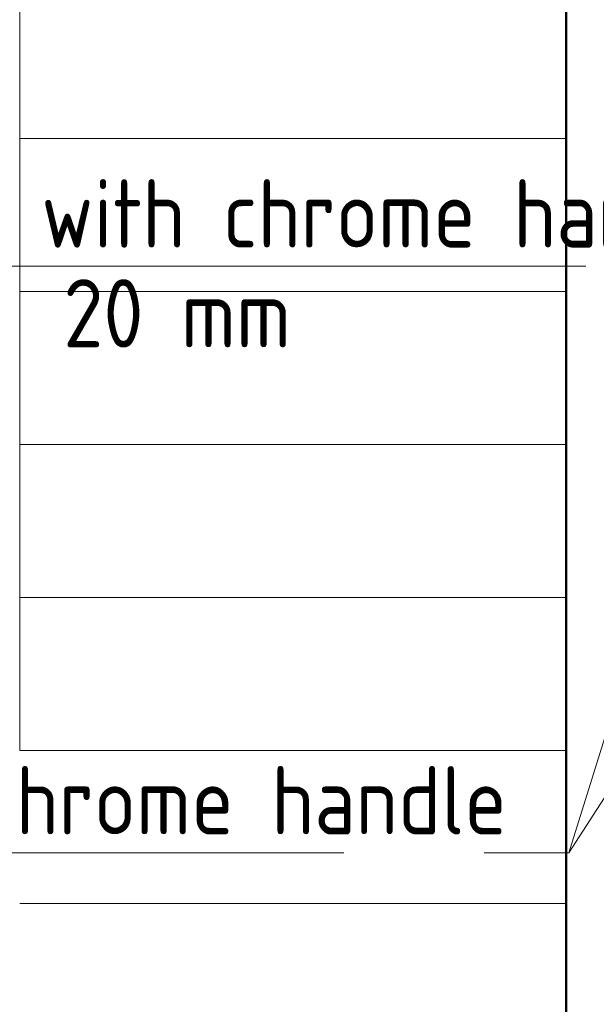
# Model space of a CAD drawing. Header units: millimetres. Extents: x -15837 to 20337, y 4737 to 43412.
# Tile 62 of 85: x 13371 to 14426, y 39331 to 41133. Entities that reach past the tile are written whole.
import ezdxf

# ---------------------------------------------------------------- set-up
doc = ezdxf.new("R2010")
doc.units = ezdxf.units.MM
for name, color, linetype, lineweight in [('A-WALL-____-MCUT', 113, 'Continuous', 50), ('A-WALL-____-OTLN', 113, 'Continuous', 20), ('P-PIPE-____-IDEN', 2, 'Continuous', 20), ('S-STRS-____-OTLN', 31, 'Continuous', 20)]:
    doc.layers.add(name, color=color, linetype=linetype, lineweight=lineweight)
doc.styles.add('GOST Common_1', font='GOST_Common.ttf', dxfattribs={"width": 0.9, "height": 125})

# ---------------------------------------------------------------- blocks, each defined once
blk = doc.blocks.new('Family - 83 new-609546-В_Этаж 03_Водопровод')
at = {"layer": 'S-STRS-____-OTLN', "color": 253}
for p, q in [((-1000, -620), (0, -620)), ((-1000, -900), (0, -900)), ((0, -900), (0, -1180)), ((-1000, -1180), (0, -1180)), ((0, -1180), (0, -1460)), ((-1000, -1460), (0, -1460)), ((0, -1460), (0, -1740)), ((-1000, -1740), (0, -1740)), ((0, -1740), (0, -2020)), ((0, -2020), (-1000, -2020)), ((0, -2020), (0, -2300))]:
    blk.add_line(p, q, dxfattribs=at)
blk = doc.blocks.new('Family - Concrete - Structural-609547-В_Этаж 03_Водопровод')
blk.add_blockref('Family - 83 new-609546-В_Этаж 03_Водопровод', (0, 0))
blk = doc.blocks.new('Family - STAIR - 002-609548-В_Этаж 03_Водопровод')
blk.add_blockref('Family - Concrete - Structural-609547-В_Этаж 03_Водопровод', (0, 0))
blk = doc.blocks.new('Прямая форма - 83 new-612873-В_Этаж 03_Водопровод')
at = {"layer": 'A-WALL-____-MCUT', "color": 9}
blk.add_line((0, 0), (3800, 0), dxfattribs=at)
blk = doc.blocks.new('Прямая форма - SW - 007-612874-В_Этаж 03_Водопровод')
blk.add_blockref('Прямая форма - 83 new-612873-В_Этаж 03_Водопровод', (0, 0))
blk = doc.blocks.new('83 new_ifc_RVT-1-В_Этаж 03_Водопровод')
at = {"layer": 'A-WALL-____-OTLN', "color": 253, "lineweight": 20, "rotation": 270}
blk.add_blockref('Прямая форма - SW - 007-612874-В_Этаж 03_Водопровод', (26610.3, 42475.8), dxfattribs=at)
at = {"layer": 'S-STRS-____-OTLN', "color": 253, "lineweight": 20, "rotation": 180}
blk.add_blockref('Family - STAIR - 002-609548-В_Этаж 03_Водопровод', (25610.3, 38895.8), dxfattribs=at)
blk = doc.blocks.new('ADSK_M_Арматура трубопроводов - ADSK_Наименование_Диаметр условный_30-1610245-В_Этаж 03_Водопровод')
at = {"layer": 'P-PIPE-____-IDEN'}
blk.add_line((-15, 0), (15, 0), dxfattribs=at)

msp = doc.modelspace()

# ---------------------------------------------------------------- linework, layer by layer
at = {"layer": 'P-PIPE-____-IDEN'}
for p, q in [((14525.6, 40089), (14376, 39608)), ((14587.8, 39937.4), (14376, 39608)), ((14376, 39608), (14221.1, 39608)), ((14376, 39608), (14221.1, 39608))]:
    msp.add_line(p, q, dxfattribs=at)

# ---------------------------------------------------------------- block references
at = {"lineweight": 9}
msp.add_blockref('83 new_ifc_RVT-1-В_Этаж 03_Водопровод', (-12239, 0), dxfattribs=at)
at = {"layer": 'P-PIPE-____-IDEN', "xscale": 49.99999999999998, "yscale": 49.99999999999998, "zscale": 49.99999999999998}
for p in [(13657.1, 40682.2), (13214.4, 39608)]:
    msp.add_blockref('ADSK_M_Арматура трубопроводов - ADSK_Наименование_Диаметр условный_30-1610245-В_Этаж 03_Водопровод', p, dxfattribs=at)

# ---------------------------------------------------------------- texts
at = {"layer": 'P-PIPE-____-IDEN', "lineweight": 9, "char_height": 125, "attachment_point": 1, "style": 'GOST Common_1'}
for s, insert, width in [('PPR Valve with chrome handle', (12642.9, 40841.1), 2445.949), ('20 mm', (13451.1, 40658.3), 487.025), ('PPR Valve with chrome handle', (12200.2, 39766.9), 2445.949)]:
    msp.add_mtext(s, dxfattribs=dict(at, insert=insert, width=width))

doc.saveas('drawing.dxf')
